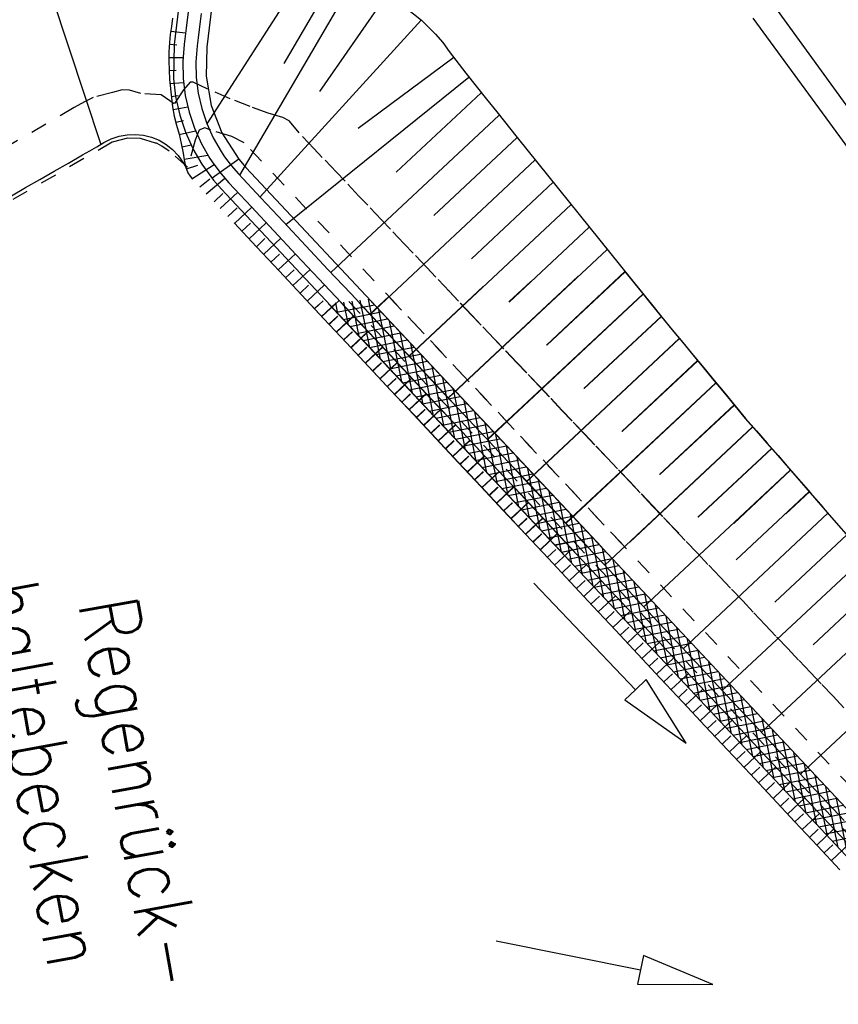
# Model space of a CAD drawing. Extents: x 446005 to 446745, y 447032 to 448234.
# Tile 107 of 127: x 446174 to 446199, y 447798 to 447828. Entities that reach past the tile are written whole.
import ezdxf

# ---------------------------------------------------------------- set-up
doc = ezdxf.new("R2010")
doc.units = 0
doc.header["$LTSCALE"] = 2
doc.header["$MEASUREMENT"] = 0
for name, pattern in [('ACAD_ISO03W100', [0.5, 0.25, -0.25]), ('ACAD_ISO10W100W', [0.5, 0.25, -0.25]), ('AUSGEZOGEN', [0])]:
    doc.linetypes.add(name, pattern=pattern)
for name, color, linetype in [('DB-Regenrückhaltebecken_903a', 15, 'CONTINUOUS'), ('DB-Wege', 15, 'CONTINUOUS'), ('FBRTOP', 250, 'AUSGEZOGEN'), ('LAERMWAND', 1, 'AUSGEZOGEN')]:
    doc.layers.add(name, color=color, linetype=linetype)
doc.styles.add('ROMANS', font='romans.shx', dxfattribs={"width": 0.8})

msp = doc.modelspace()

# ---------------------------------------------------------------- linework, layer by layer
at = {"layer": 'DB-Regenrückhaltebecken_903a', "linetype": 'Continuous'}
for p, q in [((446179.172, 447831.739), (446178.652, 447827.23)), ((446180.165, 447831.623), (446179.65, 447827.153)), ((446174.087, 447831.213), (446176.42, 447824.19)), ((446182.999, 447830.032), (446179.646, 447824.816)), ((446183.712, 447829.607), (446181.992, 447826.652)), ((446184.196, 447829.324), (446180.643, 447823.256)), ((446185.126, 447828.756), (446183.082, 447825.795)), ((446185.698, 447828.361), (446186.185, 447827.969)), ((446178.597, 447828.031), (446178.566, 447827.783)), ((446179.072, 447828.227), (446179.013, 447827.73)), ((446179.469, 447828.18), (446179.41, 447827.683)), ((446186.175, 447827.977), (446181.267, 447822.59)), ((446186.185, 447827.969), (446186.613, 447827.546)), ((446178.566, 447827.783), (446178.533, 447827.535)), ((446178.546, 447827.636), (446178.996, 447827.586)), ((446179.013, 447827.73), (446178.983, 447827.482)), ((446179.41, 447827.683), (446179.38, 447827.435)), ((446178.533, 447827.535), (446178.506, 447827.287)), ((446178.983, 447827.482), (446178.955, 447827.234)), ((446179.38, 447827.435), (446179.352, 447827.187)), ((446186.613, 447827.546), (446186.829, 447827.287)), ((446178.506, 447827.287), (446178.491, 447827.008)), ((446178.502, 447827.24), (446178.727, 447827.225)), ((446178.652, 447827.23), (446178.626, 447826.191)), ((446178.955, 447827.234), (446178.93, 447826.976)), ((446179.352, 447827.187), (446179.329, 447826.947)), ((446179.65, 447827.153), (446179.623, 447826.263)), ((446186.829, 447827.287), (446187.031, 447827.021)), ((446178.491, 447827.008), (446178.49, 447826.729)), ((446178.49, 447826.839), (446178.92, 447826.835)), ((446178.93, 447826.976), (446178.915, 447826.718)), ((446179.329, 447826.947), (446179.315, 447826.706)), ((446187.17, 447826.832), (446184.253, 447824.674)), ((446187.031, 447827.021), (446187.228, 447826.753)), ((446187.228, 447826.753), (446187.533, 447826.355)), ((446178.49, 447826.729), (446178.511, 447826.168)), ((446178.497, 447826.44), (446178.706, 447826.449)), ((446178.915, 447826.718), (446178.926, 447826.198)), ((446179.315, 447826.706), (446179.325, 447826.227)), ((446178.511, 447826.168), (446178.565, 447825.608)), ((446178.626, 447826.191), (446178.692, 447825.645)), ((446178.926, 447826.198), (446178.99, 447825.682)), ((446179.325, 447826.227), (446179.384, 447825.751)), ((446179.623, 447826.263), (446179.774, 447825.378)), ((446182.05, 447821.754), (446187.626, 447826.238)), ((446187.533, 447826.355), (446187.846, 447825.961)), ((446178.52, 447826.045), (446178.937, 447826.076)), ((446187.846, 447825.961), (446188.16, 447825.57)), ((446178.56, 447825.649), (446178.774, 447825.675)), ((446178.565, 447825.608), (446178.604, 447825.328)), ((446178.692, 447825.645), (446178.82, 447825.08)), ((446178.99, 447825.682), (446179.104, 447825.175)), ((446179.384, 447825.751), (446179.49, 447825.283)), ((446185.417, 447823.342), (446188.005, 447825.762)), ((446188.16, 447825.57), (446188.474, 447825.18)), ((446178.604, 447825.328), (446178.655, 447825.05)), ((446178.616, 447825.251), (446179.063, 447825.334)), ((446179.49, 447825.283), (446179.641, 447824.828)), ((446179.774, 447825.378), (446180.098, 447824.54)), ((446178.655, 447825.05), (446178.724, 447824.773)), ((446178.82, 447825.08), (446178.995, 447824.559)), ((446179.104, 447825.175), (446179.269, 447824.682)), ((446183.426, 447820.286), (446188.554, 447825.081)), ((446188.474, 447825.18), (446189.103, 447824.398)), ((446178.7, 447824.863), (446178.933, 447824.917)), ((446178.724, 447824.773), (446178.798, 447824.498)), ((446179.269, 447824.682), (446179.482, 447824.208)), ((446179.641, 447824.828), (446179.838, 447824.39)), ((446178.798, 447824.498), (446178.868, 447824.213)), ((446178.801, 447824.486), (446179.3, 447824.605)), ((446178.995, 447824.559), (446179.219, 447824.061)), ((446179.838, 447824.39), (446180.077, 447823.974)), ((446180.098, 447824.54), (446180.619, 447823.743)), ((446186.563, 447822.024), (446189.102, 447824.399)), ((446189.103, 447824.398), (446189.732, 447823.617)), ((446178.868, 447824.213), (446178.924, 447823.923)), ((446178.888, 447824.116), (446179.178, 447824.175)), ((446179.222, 447824.058), (446179.492, 447823.59)), ((446179.482, 447824.208), (446179.741, 447823.757)), ((446178.924, 447823.923), (446178.956, 447823.717)), ((446178.951, 447823.743), (446179.675, 447823.865)), ((446179.741, 447823.757), (446179.857, 447823.585)), ((446180.619, 447823.743), (446179.807, 447823.163)), ((446180.077, 447823.974), (446180.185, 447823.815)), ((446180.185, 447823.815), (446180.391, 447823.548)), ((446180.619, 447823.743), (446180.838, 447823.486)), ((446178.956, 447823.717), (446178.998, 447823.515)), ((446178.998, 447823.515), (446179.071, 447823.326)), ((446179.026, 447823.443), (446179.369, 447823.557)), ((446179.192, 447823.139), (446179.867, 447823.573)), ((446179.492, 447823.59), (446179.853, 447823.101)), ((446179.857, 447823.585), (446180.081, 447823.296)), ((446180.391, 447823.548), (446180.61, 447823.291)), ((446191.677, 447811.92), (446180.838, 447823.486)), ((446184.619, 447819.013), (446189.651, 447823.717)), ((446189.732, 447823.617), (446190.36, 447822.836)), ((446179.071, 447823.326), (446179.134, 447823.224)), ((446179.134, 447823.224), (446179.205, 447823.126)), ((446179.429, 447822.892), (446179.741, 447823.138)), ((446179.624, 447822.688), (446180.194, 447823.164)), ((446180.081, 447823.296), (446180.318, 447823.018)), ((446179.853, 447823.101), (446180.09, 447822.823)), ((446187.708, 447820.706), (446190.199, 447823.036)), ((446190.36, 447822.836), (446190.989, 447822.054)), ((446179.864, 447822.436), (446180.133, 447822.692)), ((446180.056, 447822.236), (446180.586, 447822.733)), ((446190.509, 447811.708), (446180.09, 447822.823)), ((446180.287, 447821.995), (446180.564, 447822.259)), ((446180.488, 447821.784), (446181.013, 447822.276)), ((446185.812, 447817.74), (446190.748, 447822.354)), ((446190.989, 447822.054), (446191.618, 447821.273)), ((446180.71, 447821.547), (446180.972, 447821.794)), ((446180.931, 447821.311), (446181.457, 447821.803)), ((446188.853, 447819.388), (446191.296, 447821.673)), ((446181.153, 447821.074), (446181.416, 447821.32)), ((446181.375, 447820.837), (446181.901, 447821.33)), ((446191.618, 447821.273), (446192.246, 447820.492)), ((446181.597, 447820.6), (446181.86, 447820.847)), ((446181.819, 447820.364), (446182.344, 447820.856)), ((446187.006, 447816.467), (446191.844, 447820.991)), ((446192.246, 447820.492), (446192.875, 447819.71)), ((446182.041, 447820.127), (446182.303, 447820.373)), ((446182.263, 447819.89), (446182.788, 447820.383)), ((446186.995, 447816.471), (446190.959, 447820.176)), ((446189.987, 447818.074), (446192.383, 447820.313)), ((446189.998, 447818.07), (446192.393, 447820.309)), ((446192.368, 447820.332), (446192.865, 447819.714)), ((446182.484, 447819.654), (446182.747, 447819.9)), ((446182.706, 447819.417), (446183.232, 447819.909)), ((446185.802, 447817.744), (446188.061, 447819.856)), ((446188.842, 447819.392), (446189.51, 447820.016)), ((446184.609, 447819.018), (446185.187, 447819.557)), ((446188.188, 447815.198), (446192.931, 447819.631)), ((446188.199, 447815.194), (446192.941, 447819.628)), ((446192.865, 447819.714), (446193.179, 447819.323)), ((446192.875, 447819.71), (446193.19, 447819.32)), ((446182.918, 447819.185), (446183.043, 447819.302)), ((446182.928, 447819.18), (446183.191, 447819.426)), ((446183.14, 447818.948), (446183.581, 447819.362)), ((446183.15, 447818.943), (446183.675, 447819.436)), ((446201.519, 447799.953), (446183.353, 447819.336)), ((446183.637, 447819.033), (446183.571, 447819.361)), ((446183.598, 447819.075), (446184.75, 447819.305)), ((446183.961, 447818.687), (446183.82, 447819.388)), ((446184.285, 447818.342), (446184.07, 447819.416)), ((446184.609, 447817.996), (446184.319, 447819.444)), ((446184.933, 447817.65), (446184.569, 447819.471)), ((446201.672, 447801.243), (446184.593, 447819.473)), ((446193.179, 447819.323), (446193.495, 447818.934)), ((446193.19, 447819.32), (446193.506, 447818.931)), ((446183.362, 447818.711), (446183.624, 447818.957)), ((446183.372, 447818.707), (446183.635, 447818.953)), ((446183.583, 447818.474), (446184.109, 447818.967)), ((446183.594, 447818.47), (446184.119, 447818.962)), ((446183.799, 447818.86), (446184.951, 447819.09)), ((446185.257, 447817.304), (446184.886, 447819.16)), ((446191.133, 447816.756), (446193.481, 447818.951)), ((446191.144, 447816.753), (446193.492, 447818.948)), ((446184, 447818.645), (446185.152, 447818.876)), ((446184.202, 447818.43), (446185.354, 447818.661)), ((446185.582, 447816.958), (446185.21, 447818.814)), ((446193.495, 447818.934), (446193.814, 447818.547)), ((446193.506, 447818.931), (446193.824, 447818.544)), ((446183.805, 447818.238), (446184.068, 447818.484)), ((446183.816, 447818.233), (446184.078, 447818.479)), ((446184.027, 447818.001), (446184.552, 447818.493)), ((446184.037, 447817.996), (446184.563, 447818.489)), ((446184.403, 447818.216), (446185.555, 447818.446)), ((446185.906, 447816.612), (446185.534, 447818.468)), ((446193.814, 447818.547), (446194.133, 447818.162)), ((446193.824, 447818.544), (446194.144, 447818.158)), ((446184.604, 447818.001), (446185.756, 447818.232)), ((446186.23, 447816.266), (446185.859, 447818.122)), ((446189.381, 447813.925), (446194.038, 447818.277)), ((446189.392, 447813.921), (446194.048, 447818.274)), ((446194.133, 447818.162), (446194.453, 447817.775)), ((446194.144, 447818.158), (446194.463, 447817.772)), ((446184.249, 447817.764), (446184.512, 447818.01)), ((446184.259, 447817.76), (446184.522, 447818.006)), ((446184.471, 447817.527), (446184.996, 447818.02)), ((446184.481, 447817.523), (446185.007, 447818.015)), ((446184.805, 447817.786), (446185.957, 447818.017)), ((446185.006, 447817.572), (446186.158, 447817.802)), ((446186.554, 447815.92), (446186.183, 447817.776)), ((446194.453, 447817.775), (446194.771, 447817.389)), ((446194.463, 447817.772), (446194.782, 447817.386)), ((446184.692, 447817.291), (446184.955, 447817.537)), ((446184.703, 447817.286), (446184.966, 447817.532)), ((446184.914, 447817.054), (446185.44, 447817.546)), ((446184.925, 447817.049), (446185.45, 447817.542)), ((446185.208, 447817.357), (446186.359, 447817.587)), ((446192.286, 447815.446), (446194.594, 447817.603)), ((446192.297, 447815.442), (446194.605, 447817.6)), ((446185.409, 447817.142), (446186.561, 447817.373)), ((446185.61, 447816.928), (446186.762, 447817.158)), ((446186.878, 447815.574), (446186.507, 447817.43)), ((446194.771, 447817.389), (446195.091, 447817.003)), ((446194.782, 447817.386), (446195.101, 447817)), ((446185.136, 447816.817), (446185.399, 447817.063)), ((446185.147, 447816.813), (446185.409, 447817.059)), ((446185.358, 447816.58), (446185.883, 447817.073)), ((446185.369, 447816.576), (446185.894, 447817.068)), ((446185.811, 447816.713), (446186.963, 447816.943)), ((446187.202, 447815.229), (446186.831, 447817.084)), ((446190.574, 447812.651), (446195.151, 447816.93)), ((446190.585, 447812.648), (446195.162, 447816.927)), ((446195.091, 447817.003), (446195.409, 447816.616)), ((446195.101, 447817), (446195.42, 447816.613)), ((446185.58, 447816.343), (446185.842, 447816.59)), ((446185.59, 447816.339), (446185.853, 447816.585)), ((446185.802, 447816.107), (446186.327, 447816.599)), ((446185.812, 447816.103), (446186.338, 447816.595)), ((446186.013, 447816.498), (446187.164, 447816.729)), ((446187.527, 447814.883), (446187.155, 447816.738)), ((446195.409, 447816.616), (446195.727, 447816.229)), ((446195.42, 447816.613), (446195.738, 447816.226)), ((446186.214, 447816.284), (446187.365, 447816.514)), ((446186.415, 447816.069), (446187.566, 447816.299)), ((446187.851, 447814.537), (446187.48, 447816.392)), ((446193.438, 447814.134), (446195.706, 447816.254)), ((446193.449, 447814.131), (446195.717, 447816.251)), ((446186.023, 447815.87), (446186.286, 447816.116)), ((446186.034, 447815.866), (446186.297, 447816.112)), ((446186.245, 447815.633), (446186.771, 447816.125)), ((446186.256, 447815.629), (446186.781, 447816.121)), ((446186.616, 447815.854), (446187.767, 447816.084)), ((446188.175, 447814.191), (446187.804, 447816.046)), ((446195.727, 447816.229), (446196.047, 447815.844)), ((446195.738, 447816.226), (446196.058, 447815.841)), ((446186.467, 447815.396), (446186.73, 447815.643)), ((446186.689, 447815.16), (446187.214, 447815.652)), ((446186.7, 447815.156), (446187.225, 447815.648)), ((446186.817, 447815.639), (446187.969, 447815.87)), ((446187.019, 447815.425), (446188.17, 447815.655)), ((446188.499, 447813.845), (446188.128, 447815.7)), ((446196.047, 447815.844), (446196.375, 447815.465)), ((446196.058, 447815.841), (446196.385, 447815.462)), ((446186.478, 447815.392), (446186.741, 447815.638)), ((446187.22, 447815.21), (446188.371, 447815.44)), ((446188.823, 447813.499), (446188.452, 447815.354)), ((446191.767, 447811.378), (446196.269, 447815.586)), ((446192.526, 447812.073), (446196.28, 447815.583)), ((446196.375, 447815.465), (446196.705, 447815.09)), ((446196.385, 447815.462), (446196.716, 447815.087)), ((446186.911, 447814.923), (446187.173, 447815.169)), ((446186.922, 447814.919), (446187.184, 447815.165)), ((446187.133, 447814.686), (446187.658, 447815.178)), ((446187.143, 447814.682), (446187.669, 447815.174)), ((446187.421, 447814.995), (446188.572, 447815.226)), ((446196.705, 447815.09), (446197.034, 447814.713)), ((446196.716, 447815.087), (446197.045, 447814.71)), ((446187.622, 447814.781), (446188.773, 447815.011)), ((446187.823, 447814.566), (446188.974, 447814.796)), ((446189.147, 447813.153), (446188.776, 447815.008)), ((446194.604, 447812.836), (446196.845, 447814.93)), ((446194.615, 447812.833), (446196.856, 447814.927)), ((446187.354, 447814.449), (446187.617, 447814.696)), ((446187.365, 447814.445), (446187.628, 447814.692)), ((446187.576, 447814.213), (446188.102, 447814.705)), ((446187.587, 447814.209), (446188.113, 447814.701)), ((446188.025, 447814.351), (446189.175, 447814.582)), ((446189.472, 447812.807), (446189.101, 447814.662)), ((446197.034, 447814.713), (446197.363, 447814.335)), ((446197.045, 447814.71), (446197.374, 447814.333)), ((446187.798, 447813.976), (446188.061, 447814.222)), ((446187.809, 447813.972), (446188.072, 447814.218)), ((446188.02, 447813.739), (446188.545, 447814.231)), ((446188.031, 447813.735), (446188.556, 447814.228)), ((446188.226, 447814.137), (446189.377, 447814.367)), ((446188.427, 447813.922), (446189.578, 447814.152)), ((446189.796, 447812.462), (446189.425, 447814.316)), ((446192.96, 447810.105), (446197.418, 447814.272)), ((446195.694, 447812.647), (446197.429, 447814.269)), ((446197.363, 447814.335), (446198.021, 447813.581)), ((446197.374, 447814.333), (446198.032, 447813.579)), ((446188.628, 447813.707), (446189.779, 447813.937)), ((446190.12, 447812.116), (446189.749, 447813.969)), ((446188.242, 447813.502), (446188.504, 447813.748)), ((446188.253, 447813.498), (446188.515, 447813.745)), ((446188.464, 447813.266), (446188.989, 447813.758)), ((446188.475, 447813.262), (446189, 447813.754)), ((446188.829, 447813.492), (446189.98, 447813.723)), ((446190.444, 447811.77), (446190.073, 447813.623)), ((446195.774, 447811.541), (446197.992, 447813.614)), ((446197.278, 447812.934), (446198.003, 447813.611)), ((446198.021, 447813.581), (446198.678, 447812.827)), ((446198.032, 447813.579), (446198.415, 447813.139)), ((446188.685, 447813.029), (446188.948, 447813.275)), ((446188.696, 447813.025), (446188.959, 447813.271)), ((446188.907, 447812.792), (446189.433, 447813.284)), ((446188.918, 447812.788), (446189.444, 447813.281)), ((446189.031, 447813.278), (446190.181, 447813.508)), ((446189.232, 447813.063), (446190.382, 447813.293)), ((446190.768, 447811.424), (446190.397, 447813.277)), ((446189.433, 447812.848), (446190.584, 447813.079)), ((446194.153, 447808.831), (446198.566, 447812.956)), ((446189.129, 447812.555), (446189.392, 447812.801)), ((446189.14, 447812.551), (446189.403, 447812.798)), ((446189.351, 447812.319), (446189.876, 447812.811)), ((446189.362, 447812.315), (446189.887, 447812.807)), ((446189.634, 447812.634), (446190.785, 447812.864)), ((446189.836, 447812.419), (446190.986, 447812.649)), ((446191.092, 447811.078), (446190.721, 447812.931)), ((446198.678, 447812.827), (446199.336, 447812.073)), ((446190.037, 447812.204), (446191.187, 447812.434)), ((446191.417, 447810.732), (446191.046, 447812.585)), ((446189.573, 447812.082), (446189.835, 447812.328)), ((446189.584, 447812.078), (446189.847, 447812.324)), ((446189.795, 447811.845), (446190.32, 447812.337)), ((446189.806, 447811.841), (446190.331, 447812.334)), ((446190.238, 447811.99), (446191.388, 447812.22)), ((446190.25, 447811.986), (446191.4, 447812.216)), ((446191.741, 447810.386), (446191.37, 447812.239)), ((446196.944, 447810.247), (446199.14, 447812.298)), ((446190.016, 447811.608), (446190.279, 447811.854)), ((446190.238, 447811.371), (446190.764, 447811.864)), ((446190.439, 447811.775), (446191.589, 447812.005)), ((446190.451, 447811.771), (446191.601, 447812.001)), ((446190.64, 447811.56), (446191.79, 447811.79)), ((446192.065, 447810.04), (446191.694, 447811.893)), ((446190.842, 447811.346), (446191.992, 447811.576)), ((446192.389, 447809.694), (446192.018, 447811.547)), ((446195.346, 447807.558), (446199.714, 447811.641)), ((446190.46, 447811.135), (446190.723, 447811.381)), ((446190.682, 447810.898), (446191.207, 447811.39)), ((446191.043, 447811.131), (446192.193, 447811.361)), ((446191.244, 447810.916), (446192.394, 447811.146)), ((446192.713, 447809.349), (446192.342, 447811.201)), ((446190.904, 447810.661), (446191.166, 447810.907)), ((446191.125, 447810.424), (446191.651, 447810.917)), ((446191.445, 447810.701), (446192.595, 447810.932)), ((446193.037, 447809.003), (446192.667, 447810.855)), ((446198.114, 447808.952), (446200.286, 447810.982)), ((446191.646, 447810.487), (446192.796, 447810.717)), ((446191.347, 447810.188), (446191.61, 447810.434)), ((446191.569, 447809.951), (446192.095, 447810.443)), ((446191.848, 447810.272), (446192.997, 447810.502)), ((446192.049, 447810.057), (446193.199, 447810.287)), ((446193.361, 447808.657), (446192.991, 447810.509)), ((446196.539, 447806.285), (446200.865, 447810.328)), ((446191.791, 447809.714), (446192.054, 447809.96)), ((446192.013, 447809.477), (446192.538, 447809.97)), ((446192.25, 447809.843), (446193.4, 447810.073)), ((446193.686, 447808.311), (446193.315, 447810.163)), ((446192.451, 447809.628), (446193.601, 447809.858)), ((446192.652, 447809.413), (446193.802, 447809.643)), ((446194.01, 447807.965), (446193.639, 447809.817)), ((446192.235, 447809.241), (446192.497, 447809.487)), ((446192.456, 447809.004), (446192.982, 447809.496)), ((446192.854, 447809.199), (446194.003, 447809.429)), ((446194.334, 447807.619), (446193.963, 447809.471)), ((446193.055, 447808.984), (446194.204, 447809.214)), ((446194.658, 447807.273), (446194.288, 447809.125)), ((446192.678, 447808.767), (446192.941, 447809.013)), ((446192.9, 447808.53), (446193.426, 447809.023)), ((446193.256, 447808.769), (446194.405, 447808.999)), ((446193.457, 447808.554), (446194.607, 447808.784)), ((446194.982, 447806.927), (446194.612, 447808.779)), ((446197.732, 447805.012), (446202.041, 447809.04)), ((446193.122, 447808.294), (446193.385, 447808.54)), ((446193.344, 447808.057), (446193.869, 447808.549)), ((446193.659, 447808.34), (446194.808, 447808.57)), ((446193.86, 447808.125), (446195.009, 447808.355)), ((446195.306, 447806.581), (446194.936, 447808.433)), ((446193.566, 447807.82), (446193.828, 447808.066)), ((446193.787, 447807.583), (446194.313, 447808.076)), ((446194.061, 447807.91), (446195.21, 447808.14)), ((446194.262, 447807.696), (446195.411, 447807.926)), ((446195.631, 447806.236), (446195.26, 447808.087)), ((446194.009, 447807.346), (446194.272, 447807.593)), ((446194.231, 447807.11), (446194.756, 447807.602)), ((446194.463, 447807.481), (446195.612, 447807.711)), ((446195.955, 447805.89), (446195.584, 447807.741)), ((446194.665, 447807.266), (446195.813, 447807.496)), ((446194.866, 447807.052), (446196.015, 447807.282)), ((446196.279, 447805.544), (446195.909, 447807.395)), ((446194.453, 447806.873), (446194.716, 447807.119)), ((446194.675, 447806.636), (446195.2, 447807.128)), ((446195.067, 447806.837), (446196.216, 447807.067)), ((446196.603, 447805.198), (446196.233, 447807.049)), ((446194.897, 447806.399), (446195.159, 447806.646)), ((446195.118, 447806.163), (446195.644, 447806.655)), ((446195.268, 447806.622), (446196.417, 447806.852)), ((446196.927, 447804.852), (446196.557, 447806.703)), ((446195.469, 447806.408), (446196.618, 447806.637)), ((446195.671, 447806.193), (446196.819, 447806.423)), ((446197.251, 447804.506), (446196.881, 447806.357)), ((446195.34, 447805.926), (446195.603, 447806.172)), ((446195.562, 447805.689), (446196.087, 447806.181)), ((446195.872, 447805.978), (446197.02, 447806.208)), ((446196.073, 447805.763), (446197.222, 447805.993)), ((446196.274, 447805.549), (446197.423, 447805.779)), ((446197.576, 447804.16), (446197.205, 447806.011)), ((446195.784, 447805.452), (446196.047, 447805.699)), ((446196.006, 447805.216), (446196.531, 447805.708)), ((446196.475, 447805.334), (446197.624, 447805.564)), ((446197.9, 447803.814), (446197.53, 447805.664)), ((446196.228, 447804.979), (446196.49, 447805.225)), ((446196.449, 447804.742), (446196.975, 447805.234)), ((446196.677, 447805.119), (446197.825, 447805.349)), ((446198.224, 447803.468), (446197.854, 447805.318)), ((446196.878, 447804.905), (446198.026, 447805.134)), ((446197.079, 447804.69), (446198.227, 447804.92)), ((446198.548, 447803.123), (446198.178, 447804.972)), ((446196.671, 447804.505), (446196.934, 447804.751)), ((446196.893, 447804.269), (446197.418, 447804.761)), ((446197.28, 447804.475), (446198.428, 447804.705)), ((446198.872, 447802.777), (446198.502, 447804.626)), ((446197.115, 447804.032), (446197.378, 447804.278)), ((446197.337, 447803.795), (446197.862, 447804.287)), ((446197.482, 447804.261), (446198.63, 447804.49)), ((446197.683, 447804.046), (446198.831, 447804.276)), ((446199.196, 447802.431), (446198.826, 447804.28)), ((446197.884, 447803.831), (446199.032, 447804.061)), ((446197.559, 447803.558), (446197.821, 447803.804)), ((446197.78, 447803.322), (446198.306, 447803.814)), ((446198.085, 447803.617), (446199.233, 447803.846)), ((446198.286, 447803.402), (446199.434, 447803.631)), ((446198.488, 447803.187), (446199.635, 447803.417)), ((446198.002, 447803.085), (446198.265, 447803.331)), ((446198.224, 447802.848), (446198.749, 447803.34)), ((446198.689, 447802.972), (446199.837, 447803.202)), ((446198.446, 447802.611), (446198.709, 447802.857)), ((446198.668, 447802.374), (446199.193, 447802.867))]:
    msp.add_line(p, q, dxfattribs=at)
at = {"layer": 'DB-Regenrückhaltebecken_903a', "linetype": 'ACAD_ISO03W100'}
msp.add_line((446175.608, 447825.309), (446134.858, 447801.635), dxfattribs=at)
for points in [[(446177.063, 447825.85), (446176.773, 447825.772), (446176.183, 447825.616)], [(446177.288, 447825.845), (446177.063, 447825.85)], [(446178.256, 447825.698), (446177.63, 447825.735), (446177.288, 447825.845)], [(446178.934, 447825.854), (446178.652, 447825.426), (446178.256, 447825.698)], [(446179.139, 447826.087), (446178.934, 447825.854)], [(446179.222, 447826.084), (446179.139, 447826.087)], [(446181.965, 447825.003), (446181.511, 447825.143), (446180.962, 447825.338), (446180.356, 447825.578), (446179.678, 447825.872), (446179.222, 447826.084)], [(446176.183, 447825.616), (446175.923, 447825.482)], [(446175.923, 447825.482), (446175.608, 447825.309)], [(446182.154, 447824.907), (446181.965, 447825.003)], [(446179.586, 447824.69), (446179.452, 447824.638), (446179.412, 447824.626)], [(446180.406, 447824.428), (446179.763, 447824.627), (446179.586, 447824.69)], [(446194.022, 447812.344), (446193.914, 447812.457), (446193.54, 447812.852), (446193.226, 447813.183), (446192.849, 447813.581), (446192.538, 447813.908), (446192.157, 447814.31), (446191.85, 447814.634), (446191.465, 447815.04), (446191.162, 447815.36), (446190.773, 447815.769), (446190.474, 447816.085), (446190.081, 447816.498), (446189.785, 447816.811), (446189.389, 447817.228), (446189.097, 447817.536), (446188.697, 447817.958), (446188.409, 447818.262), (446188.005, 447818.688), (446187.721, 447818.987), (446187.313, 447819.417), (446187.033, 447819.713), (446186.621, 447820.147), (446186.344, 447820.438), (446185.929, 447820.876), (446185.656, 447821.164), (446185.238, 447821.605), (446184.968, 447821.889), (446184.546, 447822.335), (446184.28, 447822.615), (446183.854, 447823.064), (446183.592, 447823.341), (446183.162, 447823.794), (446182.903, 447824.066), (446182.458, 447824.536), (446182.162, 447824.895), (446182.154, 447824.907)], [(446177.23, 447824.381), (446176.803, 447824.266), (446176.766, 447824.256)], [(446177.628, 447824.372), (446177.23, 447824.381)], [(446178.115, 447824.225), (446178.082, 447824.227), (446177.628, 447824.372)], [(446179.362, 447824.5), (446179.291, 447824.315)], [(446179.412, 447824.626), (446179.362, 447824.5)], [(446180.782, 447824.238), (446180.406, 447824.428)], [(446176.765, 447824.256), (446172.889, 447822.018)], [(446176.766, 447824.256), (446176.765, 447824.256)], [(446178.278, 447824.132), (446178.132, 447824.214), (446178.115, 447824.225)], [(446178.498, 447823.984), (446178.278, 447824.132)], [(446179.291, 447824.315), (446179.06, 447823.499), (446178.498, 447823.984)], [(446192.287, 447812.03), (446180.782, 447824.238)], [(446203.888, 447799.596), (446203.405, 447800.222), (446185.187, 447819.557)], [(446199.052, 447807.031), (446198.72, 447807.381), (446198.362, 447807.758), (446198.032, 447808.107), (446197.672, 447808.485), (446197.344, 447808.832), (446196.982, 447809.214), (446196.656, 447809.558), (446196.291, 447809.942), (446195.968, 447810.284), (446195.6, 447810.671), (446195.279, 447811.009), (446194.91, 447811.399), (446194.591, 447811.735), (446194.219, 447812.127), (446193.903, 447812.46), (446193.528, 447812.856), (446193.215, 447813.186), (446192.838, 447813.584), (446192.527, 447813.912), (446192.146, 447814.314), (446191.839, 447814.638), (446191.454, 447815.043), (446191.151, 447815.363), (446190.762, 447815.773), (446190.463, 447816.089), (446190.071, 447816.502), (446189.775, 447816.814), (446189.379, 447817.232), (446189.087, 447817.54), (446188.687, 447817.962), (446188.399, 447818.266), (446187.995, 447818.692), (446187.71, 447818.991), (446187.303, 447819.421), (446187.022, 447819.717), (446187.001, 447819.739)]]:
    msp.add_lwpolyline(points, dxfattribs=at)
at = {"layer": 'DB-Regenrückhaltebecken_903a', "linetype": 'Continuous'}
for points in [[(446173.692, 447822.626), (446174.126, 447822.874), (446174.56, 447823.123), (446174.994, 447823.371), (446175.428, 447823.62), (446175.861, 447823.869), (446176.079, 447823.992), (446176.295, 447824.117), (446176.512, 447824.243), (446176.735, 447824.355), (446176.971, 447824.435), (446177.217, 447824.481), (446177.466, 447824.492), (446177.715, 447824.467), (446177.957, 447824.407), (446178.189, 447824.313), (446178.404, 447824.187), (446178.6, 447824.032), (446178.772, 447823.85), (446178.915, 447823.646), (446178.973, 447823.542), (446179.031, 447823.43)], [(446180.61, 447823.291), (446181.294, 447822.562), (446181.978, 447821.832), (446182.661, 447821.103), (446183.345, 447820.373), (446184.029, 447819.643), (446184.713, 447818.914), (446185.397, 447818.184), (446186.081, 447817.454), (446186.764, 447816.725), (446187.448, 447815.995), (446188.132, 447815.265), (446188.816, 447814.536), (446189.5, 447813.806), (446190.183, 447813.076), (446190.867, 447812.347), (446191.327, 447811.856)], [(446180.318, 447823.018), (446181.002, 447822.288), (446181.686, 447821.559), (446182.37, 447820.829), (446183.053, 447820.099), (446183.737, 447819.37), (446184.421, 447818.64), (446185.105, 447817.91), (446185.789, 447817.181), (446186.472, 447816.451), (446187.156, 447815.721), (446187.84, 447814.992), (446188.524, 447814.262), (446189.208, 447813.532), (446189.891, 447812.803), (446190.575, 447812.073), (446190.858, 447811.772)], [(446190.05, 447811.581), (446189.366, 447812.31), (446188.682, 447813.04), (446187.999, 447813.77), (446187.315, 447814.499), (446186.631, 447815.229), (446185.947, 447815.959), (446185.263, 447816.688), (446184.579, 447817.418), (446183.896, 447818.148), (446183.212, 447818.877), (446182.528, 447819.607), (446181.844, 447820.337), (446181.16, 447821.066), (446180.477, 447821.796)], [(446198.927, 447802.098), (446198.243, 447802.827), (446197.56, 447803.557), (446196.876, 447804.287), (446196.192, 447805.017), (446195.508, 447805.746), (446194.825, 447806.476), (446194.141, 447807.206), (446193.457, 447807.936), (446192.774, 447808.665), (446192.09, 447809.395), (446191.406, 447810.125), (446190.722, 447810.855), (446190.039, 447811.584), (446189.355, 447812.314), (446188.671, 447813.044), (446187.988, 447813.774), (446187.304, 447814.503), (446186.62, 447815.233), (446185.936, 447815.963), (446185.253, 447816.693), (446184.569, 447817.422), (446183.885, 447818.152), (446183.202, 447818.882), (446182.83, 447819.279)], [(446182.83, 447819.279), (446183.202, 447818.882), (446183.885, 447818.152), (446184.569, 447817.422), (446185.253, 447816.693), (446185.936, 447815.963), (446186.62, 447815.233), (446187.304, 447814.503), (446187.988, 447813.774), (446188.671, 447813.044), (446189.355, 447812.314), (446190.039, 447811.584), (446190.722, 447810.855), (446191.406, 447810.125), (446192.09, 447809.395), (446192.774, 447808.665), (446193.457, 447807.936), (446194.141, 447807.206), (446194.825, 447806.476), (446195.508, 447805.746), (446196.192, 447805.017), (446196.876, 447804.287), (446197.56, 447803.557), (446198.243, 447802.827), (446198.927, 447802.098)], [(446183.724, 447819.377), (446183.727, 447819.374), (446184.411, 447818.644), (446185.094, 447817.915), (446185.778, 447817.185), (446186.462, 447816.455), (446187.146, 447815.725), (446187.829, 447814.996), (446188.513, 447814.266), (446189.197, 447813.536), (446189.88, 447812.806), (446190.564, 447812.077), (446191.248, 447811.347), (446191.932, 447810.617), (446192.615, 447809.887), (446193.299, 447809.158), (446193.983, 447808.428), (446194.666, 447807.698), (446195.35, 447806.968), (446196.034, 447806.239), (446196.718, 447805.509), (446197.401, 447804.779), (446198.085, 447804.049), (446198.769, 447803.32), (446199.452, 447802.59)], [(446184.221, 447819.432), (446184.703, 447818.918), (446185.386, 447818.188), (446186.07, 447817.458), (446186.754, 447816.729), (446187.437, 447815.999), (446188.121, 447815.269), (446188.805, 447814.539), (446189.489, 447813.81), (446190.172, 447813.08), (446190.856, 447812.35), (446191.54, 447811.62), (446192.223, 447810.891), (446192.907, 447810.161), (446193.591, 447809.431), (446194.275, 447808.701), (446194.958, 447807.972), (446195.642, 447807.242), (446196.326, 447806.512), (446197.009, 447805.782), (446197.693, 447805.053), (446198.377, 447804.323), (446199.061, 447803.593)], [(446189.61, 447810.828), (446192.703, 447807.58), (446192.378, 447807.27), (446194.25, 447805.956), (446193.028, 447807.889), (446192.703, 447807.58)], [(446188.459, 447799.935), (446192.857, 447799.049), (446192.768, 447798.609), (446195.055, 447798.606), (446192.945, 447799.488), (446192.857, 447799.049)]]:
    msp.add_lwpolyline(points, dxfattribs=at)
at = {"layer": 'DB-Regenrückhaltebecken_903a', "linetype": 'ACAD_ISO10W100W'}
msp.add_lwpolyline([(446183.972, 447819.405), (446202.329, 447799.813), (446202.537, 447799.575), (446202.731, 447799.325), (446202.908, 447799.063), (446203.068, 447798.79), (446203.211, 447798.508), (446203.335, 447798.218), (446203.441, 447797.92), (446203.528, 447797.616), (446203.596, 447797.307), (446203.644, 447796.994), (446203.672, 447796.68), (446203.68, 447796.344)], dxfattribs=at)
at = {"layer": 'DB-Wege', "linetype": 'Continuous'}
for points in [[(446195.664, 447830.145), (446196.563, 447828.912), (446199.488, 447824.879), (446202.463, 447820.85), (446205.389, 447816.817), (446206.922, 447814.679)], [(446196.281, 447828.037), (446198.922, 447824.433), (446201.847, 447820.4), (446204.772, 447816.367), (446206.103, 447814.531)]]:
    msp.add_lwpolyline(points, dxfattribs=at)
at = {"layer": 'FBRTOP'}
msp.add_lwpolyline([(446363.327, 447740.448, 0.000002), (446366.277, 447717.758, 0.000326)], format="xyb", dxfattribs=at)
at = {"layer": 'LAERMWAND'}
msp.add_lwpolyline([(446276.561, 447983.165, -0.018115), (446271.266, 447979.393, -0.004007), (446269.264, 447978.096, -0.016869), (446268.775, 447977.808, -0.002425), (446267.125, 447976.918, -0.001483), (446264.415, 447975.485, -0.000416), (446256.131, 447971.143, -0.002386), (446254.683, 447970.394, -0.000045), (446254.585, 447970.344, -0.000001), (446246.414, 447966.171, -0.000041), (446244.534, 447965.211, -0.000018), (446240.205, 447963.001)], format="xyb", dxfattribs=at)

# ---------------------------------------------------------------- texts
at = {"layer": 'DB-Regenrückhaltebecken_903a', "linetype": 'Continuous', "style": 'ROMANS', "width": 0.8337}
for s, p in [('haltebecken', (446172.704, 447810.725)), (' Regenrück-', (446175.538, 447811.238))]:
    msp.add_text(s, height=1.8, rotation=280.26, dxfattribs=at).set_placement(p)

doc.saveas('drawing.dxf')
